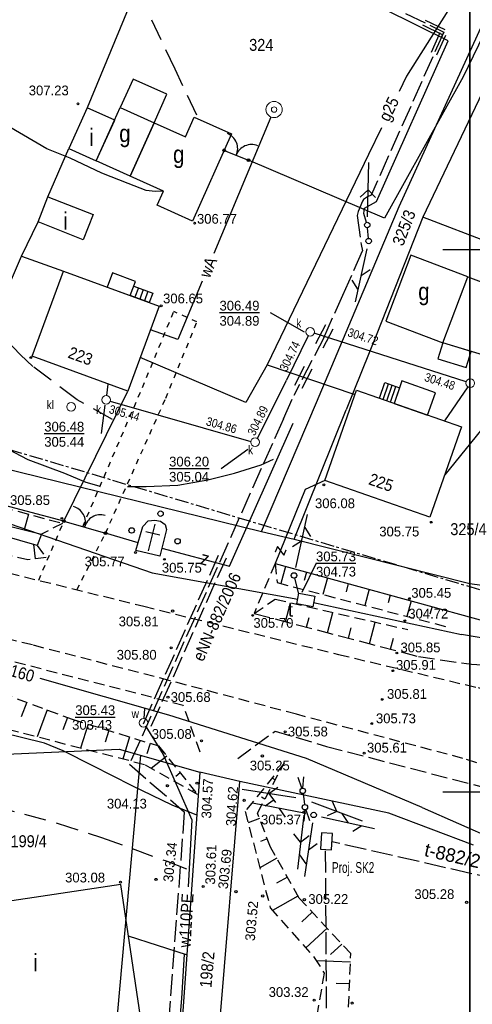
# Model space of a CAD drawing. Extents: x 4615668 to 9294084, y 5331114 to 10688993.
# Tile 169 of 181: x 4656103 to 4656145, y 5335843 to 5335934. Entities that reach past the tile are written whole.
import ezdxf
from ezdxf.enums import TextEntityAlignment as Align

# ---------------------------------------------------------------- set-up
doc = ezdxf.new("R2010")
doc.units = 0
doc.header["$MEASUREMENT"] = 0
for name, pattern in [('CENTER', [2, 1.25, -0.25, 0.25, -0.25]), ('CHODNIK', [2, 1.5, -0.5]), ('DASHDOT', [25.4, 12.7, -6.35, 0, -6.35]), ('DROGA', [1, 0.5, -0.5]), ('JEZDNIA', [1.5, 1, -0.5]), ('PROJEKT', [2.5, 2, -0.5]), ('SKARPA1', [1.5, 1, -0.5]), ('WARSTWICA', [3, 2, -1])]:
    doc.linetypes.add(name, pattern=pattern)
for name, color, linetype in [('11', 7, 'Continuous'), ('12', 7, 'Continuous'), ('13', 7, 'Continuous'), ('14', 7, 'Continuous'), ('15', 7, 'Continuous'), ('16', 7, 'Continuous'), ('17', 7, 'Continuous'), ('2', 7, 'Continuous'), ('21', 7, 'Continuous'), ('22', 7, 'Continuous'), ('23', 7, 'Continuous'), ('24', 7, 'Continuous'), ('25', 7, 'Continuous'), ('26', 7, 'Continuous'), ('27', 7, 'Continuous'), ('28', 7, 'Continuous'), ('3', 7, 'Continuous'), ('31', 7, 'Continuous'), ('38', 7, 'Continuous'), ('45', 7, 'Continuous'), ('5', 7, 'Continuous'), ('50', 7, 'Continuous'), ('51', 7, 'Continuous'), ('52', 7, 'Continuous'), ('54', 7, 'Continuous'), ('55', 7, 'Continuous'), ('56', 7, 'Continuous'), ('58', 7, 'Continuous'), ('60', 7, 'Continuous'), ('UKKPA_506', 7, 'Continuous'), ('UWWPA_907', 7, 'Continuous')]:
    doc.layers.add(name, color=color, linetype=linetype)
doc.styles.add('txt', font='TXT', dxfattribs={"height": 0.2})

# ---------------------------------------------------------------- blocks, each defined once
blk = doc.blocks.new('SLU')
at = {"layer": '22', "color": 1, "linetype": 'Continuous'}
blk.add_circle((0, 0), 0.25, dxfattribs=at)
blk = doc.blocks.new('PLT')
at = {"layer": '24', "color": 40, "linetype": 'Continuous'}
for p, q in [((0.75, 0), (5.75, 0)), ((3.25, 0), (2.543, 0.707)), ((4.543, 0), (3.836, -0.707))]:
    blk.add_line(p, q, dxfattribs=at)
blk = doc.blocks.new('MSZ')
at = {"layer": '22', "color": 7, "linetype": 'Continuous'}
blk.add_circle((0, 0), 0.25, dxfattribs=at)
blk = doc.blocks.new('SL1')
at = {"layer": '22', "color": 1, "linetype": 'Continuous'}
for p, q in [((-0.245, 0.049), (-1.272, 0.256)), ((-0.245, -0.05), (-1.272, -0.256))]:
    blk.add_line(p, q, dxfattribs=at)
blk = doc.blocks.new('SEN')
at = {"layer": '22', "color": 1, "linetype": 'Continuous'}
for p, q in [((0.75, 0), (5.75, 0)), ((3.25, 0), (2.543, 0.707)), ((3.25, 0), (2.543, -0.707))]:
    blk.add_line(p, q, dxfattribs=at)
blk = doc.blocks.new('WLD')
at = {"layer": '24', "color": 125, "linetype": 'Continuous'}
blk.add_lwpolyline([(0.75, -0.5), (-0.75, -0.5), (-0.75, 0.5), (0.75, 0.5)], close=True, dxfattribs=at)
blk = doc.blocks.new('Z')
at = {"layer": '60', "color": 11, "linetype": 'Continuous', "style": 'txt', "width": 0.88}
blk.add_text('z', height=1.25, rotation=0.00006, dxfattribs=at).set_placement((-0.01, 0.187), align=Align.MIDDLE)
blk = doc.blocks.new('WYS')
at = {"layer": '52', "color": 67, "linetype": 'Continuous'}
blk.add_circle((0, 0), 0.08, dxfattribs=at)
blk = doc.blocks.new('BR')
at = {"layer": '38', "color": 97, "linetype": 'Continuous'}
for centre, start, end in [((-1.499, 0.053), 357.959, 90.56156), ((1.495, 0.058), 89.62231, 182.22487)]:
    blk.add_arc(centre, 1.5, start, end, dxfattribs=at)
blk = doc.blocks.new('KL')
at = {"layer": 'UKKPA_506', "color": 7, "linetype": 'Continuous', "lineweight": 13}
blk.add_circle((0, 0), 0.4, dxfattribs=at)
blk = doc.blocks.new('SB')
at = {"layer": 'UWWPA_907', "color": 7, "linetype": 'Continuous', "lineweight": 13}
for radius in [0.75, 0.25]:
    blk.add_circle((0, 0), radius, dxfattribs=at)
blk = doc.blocks.new('A$C311')
at = {"layer": '23', "color": 44, "linetype": 'Continuous'}
for p, q in [((1.03, 15.65), (0, 0.68)), ((11, 14.96), (1.03, 15.65)), ((9.98, 0), (11, 14.96)), ((0, 0.68), (9.98, 0))]:
    blk.add_line(p, q, dxfattribs=at)

msp = doc.modelspace()

# ---------------------------------------------------------------- linework, layer by layer
at = {"layer": '11', "color": 2, "linetype": 'Continuous'}
for points in [[(4656115.876, 5335924.69), (4656117.054, 5335927.313), (4656113.936, 5335928.713), (4656112.758, 5335926.09)], [(4656110.547, 5335921.168), (4656112.758, 5335926.09), (4656115.876, 5335924.69), (4656113.665, 5335919.768)], [(4656107.528, 5335911.022), (4656116.326, 5335907.791), (4656113.445, 5335899.948), (4656104.647, 5335903.179)], [(4656113.669, 5335908.767), (4656114.15, 5335910.075), (4656112.038, 5335910.851), (4656111.557, 5335909.542)], [(4656144.761, 5335910.487), (4656149.52, 5335908.716), (4656147.518, 5335902.872), (4656142.454, 5335904.419)], [(4656142.454, 5335904.419), (4656142.004, 5335902.948), (4656144.623, 5335902.147), (4656145.073, 5335903.619)], [(4656141.061, 5335897.754), (4656141.783, 5335899.817), (4656138.703, 5335900.895), (4656137.981, 5335898.832)], [(4656134.514, 5335900.046), (4656144.184, 5335896.66), (4656141.268, 5335888.331), (4656131.598, 5335891.717)], [(4656114.202, 5335885.278), (4656114.822, 5335887.491), (4656115.324, 5335887.993), (4656115.935, 5335888.084), (4656116.464, 5335887.984), (4656116.902, 5335887.655), (4656117.002, 5335887.208), (4656116.393, 5335884.765)]]:
    msp.add_lwpolyline(points, close=True, dxfattribs=at)
at = {"layer": '13', "color": 7, "linetype": 'Continuous'}
for points in [[(4656112.24, 5335924.937), (4656109.71, 5335926.073), (4656108.017, 5335922.305), (4656110.547, 5335921.168)], [(4656115.876, 5335924.69), (4656118.752, 5335923.398), (4656119.565, 5335925.206), (4656122.999, 5335923.663), (4656119.393, 5335915.636), (4656116.146, 5335917.094), (4656116.729, 5335918.392), (4656113.665, 5335919.768)], [(4656106.089, 5335917.867), (4656110.246, 5335916.226), (4656109.333, 5335913.912), (4656105.176, 5335915.553)], [(4656139.509, 5335912.484), (4656137.202, 5335906.416), (4656142.454, 5335904.419), (4656144.761, 5335910.487)], [(4656114.625, 5335842.307), (4656112.808, 5335854.487), (4656095.364, 5335851.885), (4656097.106, 5335840.205), (4656098.944, 5335840.479), (4656099.019, 5335839.979)]]:
    msp.add_lwpolyline(points, close=True, dxfattribs=at)
at = {"layer": '15', "color": 62, "linetype": 'Continuous'}
for p, q in [((4656114.43, 5335909.484), (4656114.107, 5335908.606)), ((4656114.867, 5335909.323), (4656114.545, 5335908.445)), ((4656115.305, 5335909.162), (4656114.983, 5335908.284)), ((4656136.959, 5335899.19), (4656137.462, 5335900.628)), ((4656137.299, 5335899.071), (4656137.803, 5335900.508)), ((4656137.64, 5335898.951), (4656138.143, 5335900.389))]:
    msp.add_line(p, q, dxfattribs=at)
for points in [[(4656113.992, 5335909.645), (4656115.743, 5335909.001), (4656115.42, 5335908.123), (4656113.669, 5335908.767)], [(4656136.618, 5335899.309), (4656137.122, 5335900.747), (4656138.484, 5335900.27), (4656137.981, 5335898.832)]]:
    msp.add_lwpolyline(points, dxfattribs=at)
at = {"layer": '16', "color": 7, "linetype": 'Continuous'}
for p, q in [((4656115.344, 5335885.249), (4656115.953, 5335887.692)), ((4656115.094, 5335887.038), (4656115.749, 5335886.875)), ((4656115.749, 5335886.875), (4656116.404, 5335886.712))]:
    msp.add_line(p, q, dxfattribs=at)
at = {"layer": '16', "color": 7, "linetype": 'JEZDNIA'}
for points in [[(4656189.954, 5335850.356), (4656174.902, 5335855.759), (4656154.15, 5335862.948), (4656144.32, 5335866.121), (4656128.987, 5335870.178), (4656117.342, 5335873.276), (4656104.654, 5335876.567), (4656084.493, 5335881.576), (4656054.224, 5335888.857), (4656026.928, 5335895.557), (4656010.387, 5335899.749), (4655998.654, 5335902.666), (4655980.071, 5335907.188), (4655956.36, 5335913.034), (4655938.769, 5335917.413), (4655914.614, 5335923.416), (4655886.794, 5335930.059), (4655861.35, 5335936.691), (4655832.17, 5335944.22), (4655820.43, 5335947.161)], [(4656035.669, 5335921.9), (4656030.654, 5335910.055), (4656029.984, 5335908.303), (4656029.286, 5335906.256), (4656029.232, 5335905.269), (4656029.242, 5335903.825), (4656030.039, 5335902.56), (4656031.196, 5335900.832), (4656033.303, 5335900.376), (4656049.719, 5335896.235), (4656078.39, 5335889.213), (4656092.279, 5335885.735), (4656114.918, 5335880.134), (4656132.858, 5335875.695), (4656145.714, 5335872.635), (4656157.099, 5335868.727), (4656173.024, 5335863.257), (4656192.209, 5335855.957)], [(4656120.106, 5335866.69), (4656118.55, 5335870.998), (4656097.437, 5335876.418), (4656061.938, 5335885.218), (4656033.217, 5335892.769)]]:
    msp.add_lwpolyline(points, dxfattribs=at)
at = {"layer": '16', "color": 7, "linetype": 'CHODNIK'}
for points in [[(4656125.072, 5335879.475), (4656140.228, 5335875.498), (4656145.105, 5335874.792), (4656150.71, 5335874.423), (4656156.747, 5335874.096), (4656162.929, 5335872.576)], [(4656123.572, 5335866.114), (4656127.012, 5335868.634), (4656131.749, 5335867.227), (4656147.705, 5335863.074), (4656155.888, 5335860.362), (4656167.825, 5335856.085), (4656170.659, 5335848.084), (4656173.326, 5335841.059), (4656175.142, 5335836.261), (4656180.812, 5335826.646), (4656182.537, 5335825.303)]]:
    msp.add_lwpolyline(points, dxfattribs=at)
at = {"layer": '17', "color": 97, "linetype": 'DROGA'}
msp.add_line((4656105.245, 5335882.527), (4656107.55, 5335887.97), dxfattribs=at)
for points in [[(4656108.763, 5335881.657), (4656111.39, 5335886.865), (4656116.949, 5335899.319), (4656119.818, 5335906.335), (4656117.68, 5335907.289)], [(4656109.291, 5335887.469), (4656114.794, 5335900.296), (4656117.68, 5335907.289)]]:
    msp.add_lwpolyline(points, dxfattribs=at)
at = {"layer": '2', "color": 7, "linetype": 'Continuous'}
for p, q in [((4656106.089, 5335917.867), (4656108.017, 5335922.305)), ((4656130.822, 5335898.899), (4656138.43, 5335916.967)), ((4656103.652, 5335912.409), (4656105.176, 5335915.553)), ((4656125.762, 5335887.029), (4656130.822, 5335898.899)), ((4656119.571, 5335813.158), (4656123.763, 5335863.99))]:
    msp.add_line(p, q, dxfattribs=at)
for points in [[(4656136.959, 5335985.559), (4656132.576, 5335975.977), (4656115.265, 5335939.506), (4656109.71, 5335926.073)], [(4656138.43, 5335916.967), (4656155.167, 5335953.628), (4656157.663, 5335951.758), (4656140.611, 5335916), (4656136.397, 5335905.251), (4656133.568, 5335898.228)], [(4656157.663, 5335951.758), (4656177.339, 5335943.277), (4656172.593, 5335935.119), (4656164.33, 5335918.183), (4656159.878, 5335908.619), (4656140.611, 5335916)], [(4656063.144, 5335903.265), (4656095.888, 5335894.351), (4656125.762, 5335887.029)], [(4656125.762, 5335887.029), (4656128.769, 5335886.316), (4656133.568, 5335898.228)], [(4656128.769, 5335886.316), (4656144.965, 5335882.248), (4656147.831, 5335881.845), (4656153.486, 5335894.524)], [(4656059.429, 5335728.24), (4656076.837, 5335754.451), (4656098.858, 5335787.33), (4656103.624, 5335793.804), (4656110.203, 5335816.785), (4656114.651, 5335866.405)], [(4656123.763, 5335863.99), (4656120.094, 5335864.839), (4656117.493, 5335828.617), (4656095.068, 5335824.751), (4656088.065, 5335866.804), (4656096.682, 5335866.266), (4656112.656, 5335866.979), (4656120.094, 5335864.839)], [(4656145.288, 5335858.121), (4656137.502, 5335861.067), (4656123.763, 5335863.99)]]:
    msp.add_lwpolyline(points, dxfattribs=at)
at = {"layer": '21', "color": 1, "linetype": 'PROJEKT'}
for p, q in [((4656118.809, 5335944.635), (4656142.556, 5335933.051)), ((4656140.599, 5335933.708), (4656142.397, 5335932.832)), ((4656140.848, 5335934.157), (4656142.646, 5335933.28)), ((4656142.556, 5335933.051), (4656135.857, 5335918.004)), ((4656142.199, 5335932.986), (4656141.385, 5335931.159)), ((4656142.709, 5335932.738), (4656141.896, 5335930.911)), ((4656142.325, 5335932.532), (4656142.556, 5335933.051)), ((4656135.074, 5335917.472), (4656134.673, 5335916.503)), ((4656135.155, 5335917.614), (4656135.06, 5335917.478)), ((4656135.522, 5335917.859), (4656135.155, 5335917.614)), ((4656135.857, 5335918.004), (4656135.522, 5335917.859)), ((4656134.673, 5335916.503), (4656134.586, 5335916.131)), ((4656134.586, 5335916.131), (4656134.94, 5335913.481)), ((4656133.255, 5335908.806), (4656135.078, 5335912.898)), ((4656134.94, 5335913.481), (4656135.078, 5335912.898)), ((4656131.504, 5335904.874), (4656133.255, 5335908.806)), ((4656131.654, 5335906.083), (4656130.734, 5335904.308)), ((4656132.321, 5335905.685), (4656131.4, 5335903.91)), ((4656131.559, 5335904.997), (4656128.735, 5335899.551)), ((4656129.708, 5335902.242), (4656128.787, 5335900.466)), ((4656130.412, 5335901.992), (4656129.491, 5335900.217)), ((4656127.779, 5335897.405), (4656128.757, 5335899.6)), ((4656127.779, 5335897.405), (4656113.598, 5335865.57)), ((4656121.773, 5335884.805), (4656114.849, 5335869.262)), ((4656122.494, 5335884.57), (4656115.57, 5335869.028)), ((4656113.598, 5335865.57), (4656118.652, 5335861.187)), ((4656118.652, 5335861.187), (4656115.833, 5335823.313))]:
    msp.add_line(p, q, dxfattribs=at)
at = {"layer": '21', "color": 1, "linetype": 'Continuous'}
msp.add_lwpolyline([(4656135.432, 5335915.508), (4656135.186, 5335916.323), (4656135.253, 5335916.815), (4656136.363, 5335917.419), (4656142.965, 5335932.247), (4656137.067, 5335935.172), (4656136.095, 5335935.646)], dxfattribs=at)
at = {"layer": '22', "color": 7, "linetype": 'DASHDOT'}
for p, q in [((4656135.614, 5335914.038), (4656135.526, 5335915.021)), ((4656129.597, 5335862.879), (4656129.728, 5335861.866))]:
    msp.add_line(p, q, dxfattribs=at)
at = {"layer": '23', "color": 40, "linetype": 'Continuous'}
for p, q in [((4656128.814, 5335882.732), (4656129.185, 5335881.27)), ((4656130.559, 5335880.469), (4656144.17, 5335877.526)), ((4656154.894, 5335875.695), (4656144.17, 5335877.526))]:
    msp.add_line(p, q, dxfattribs=at)
at = {"layer": '23', "color": 44, "linetype": 'PROJEKT'}
for p, q in [((4656154.898, 5335853.261), (4656132.25, 5335858.44)), ((4656131.869, 5335823.091), (4656131.669, 5335857.714))]:
    msp.add_line(p, q, dxfattribs=at)
at = {"layer": '23', "color": 40, "linetype": 'Continuous'}
msp.add_lwpolyline([(4656043.438, 5335904.439), (4656075.446, 5335897.089), (4656115.677, 5335883.22), (4656129.096, 5335880.801)], dxfattribs=at)
at = {"layer": '25', "color": 165, "linetype": 'Continuous'}
for p, q in [((4656126.633, 5335925.217), (4656121.372, 5335912.656)), ((4656114.95, 5335869.79), (4656115.027, 5335870.717)), ((4656140.558, 5335861.586), (4656148.968, 5335857.894))]:
    msp.add_line(p, q, dxfattribs=at)
for points in [[(4656120.3, 5335910.096), (4656118.047, 5335904.719), (4656115.53, 5335905.623)], [(4656152.809, 5335907.474), (4656150.259, 5335901.644), (4656142.638, 5335892.244)], [(4656140.558, 5335861.586), (4656129.911, 5335866.118), (4656117.221, 5335870.087), (4656105.373, 5335873.488)], [(4656115.099, 5335869.056), (4656116.717, 5335866.475), (4656119.357, 5335860.445), (4656118.997, 5335854.279)], [(4656118.636, 5335848.09), (4656118.397, 5335843.985), (4656117.767, 5335836.835), (4656116.767, 5335825.175), (4656115.897, 5335820.255), (4656115.007, 5335816.535), (4656112.507, 5335808.605), (4656110.837, 5335803.695), (4656109.147, 5335798.865), (4656107.62, 5335796.591)]]:
    msp.add_lwpolyline(points, dxfattribs=at)
at = {"layer": '27', "color": 17, "linetype": 'Continuous'}
for p, q in [((4656130.067, 5335905.059), (4656128.067, 5335900.978)), ((4656144.614, 5335900.816), (4656130.624, 5335905.296)), ((4656125.383, 5335895.601), (4656128.067, 5335900.978)), ((4656111.506, 5335899.561), (4656111.653, 5335900.606)), ((4656144.769, 5335900.364), (4656142.61, 5335897.211)), ((4656111.831, 5335899.043), (4656124.774, 5335895.319))]:
    msp.add_line(p, q, dxfattribs=at)
at = {"layer": '31', "color": 2, "linetype": 'Continuous'}
msp.add_line((4656126.275, 5335902.38), (4656134.371, 5335899.638), dxfattribs=at)
for points in [[(4656160.2, 5335968.941), (4656152.176, 5335951.45), (4656148.995, 5335944.633), (4656139.128, 5335928.974), (4656138.443, 5335927.566)], [(4656136.814, 5335924.216), (4656135.614, 5335921.75), (4656126.275, 5335902.38)], [(4656126.275, 5335902.38), (4656124.322, 5335898.898), (4656114.588, 5335903.06)]]:
    msp.add_lwpolyline(points, dxfattribs=at)
at = {"layer": '38', "color": 97, "linetype": 'Continuous'}
for p, q in [((4656122.318, 5335922.147), (4656124.557, 5335921.235)), ((4656107.55, 5335887.97), (4656113.445, 5335899.948)), ((4656107.55, 5335887.97), (4656111.39, 5335886.865)), ((4656114.398, 5335885.978), (4656111.39, 5335886.865))]:
    msp.add_line(p, q, dxfattribs=at)
for points in [[(4656161.593, 5335964.606), (4656144.346, 5335928.922), (4656137.083, 5335915.91), (4656124.557, 5335921.235)], [(4656096.172, 5335894.96), (4656103.652, 5335912.409), (4656107.528, 5335911.022)], [(4656116.577, 5335885.503), (4656122.828, 5335883.832), (4656128.693, 5335896.998)], [(4656127.009, 5335884.08), (4656146.464, 5335878.744), (4656147.831, 5335881.845), (4656153.486, 5335894.524)], [(4656107.55, 5335887.97), (4656094.692, 5335891.397), (4656095.888, 5335894.351)], [(4656131.598, 5335891.717), (4656129.782, 5335890.886), (4656127.009, 5335884.08)]]:
    msp.add_lwpolyline(points, dxfattribs=at)
for centre in [(4656122.318, 5335922.147), (4656124.557, 5335921.235), (4656107.55, 5335887.97), (4656111.39, 5335886.865)]:
    msp.add_circle(centre, 0.125, dxfattribs=at)
at = {"layer": '45', "color": 219, "linetype": 'Continuous'}
msp.add_line((4656105.499, 5335886.792), (4656105.09, 5335885.742), dxfattribs=at)
for points in [[(4656068.185, 5335896.105), (4656069.404, 5335895.762), (4656088.112, 5335891.129), (4656105.499, 5335886.792)], [(4656105.09, 5335885.742), (4656090.911, 5335889.827), (4656077.665, 5335893.138), (4656068.194, 5335895.437)]]:
    msp.add_lwpolyline(points, dxfattribs=at)
at = {"layer": '50', "color": 216, "linetype": 'Continuous'}
msp.add_line((4656118.862, 5335848.017), (4656113.519, 5335849.741), dxfattribs=at)
at = {"layer": '50', "color": 245, "linetype": 'WARSTWICA'}
for points in [[(4656119.805, 5335925.382), (4656117.817, 5335929.616), (4656114.368, 5335936.881)], [(4656112.027, 5335897.351), (4656108.769, 5335899.16), (4656104.697, 5335902.232), (4656103.573, 5335903.308), (4656101.494, 5335905.42), (4656100.369, 5335906.699), (4656098.692, 5335908.341), (4656097.576, 5335909.393), (4656096.39, 5335910.453), (4656094.574, 5335911.967), (4656093.496, 5335912.959)], [(4656025.995, 5335886.687), (4656027.102, 5335886.065), (4656037.336, 5335881.647), (4656044.447, 5335878.547), (4656050.211, 5335875.828), (4656054.92, 5335873.667), (4656058.231, 5335871.822), (4656061.264, 5335870.538), (4656064.776, 5335869.195), (4656067.344, 5335868.561), (4656070.084, 5335867.937), (4656073.405, 5335867.363), (4656076.384, 5335867.078), (4656078.742, 5335866.638), (4656082.677, 5335865.988), (4656087.099, 5335865.045), (4656091.007, 5335864.087), (4656094.771, 5335863.323), (4656101.043, 5335861.753), (4656106.933, 5335860.16), (4656111.037, 5335858.837), (4656116.989, 5335856.663), (4656119.432, 5335855.699)]]:
    msp.add_lwpolyline(points, dxfattribs=at)
at = {"layer": '50', "color": 216, "linetype": 'Continuous'}
for points in [[(4656116.729, 5335918.392), (4656115.979, 5335918.345), (4656115.129, 5335918.443), (4656113.483, 5335919.079), (4656111.061, 5335920.034), (4656108.125, 5335921.429), (4656105.996, 5335922.273), (4656101.298, 5335925.027), (4656098.655, 5335926.533), (4656095.572, 5335928.625), (4656094.026, 5335929.742)], [(4656078.627, 5335907.965), (4656081.96, 5335906.39), (4656086.661, 5335903.647), (4656090.756, 5335900.988), (4656093.487, 5335899.257), (4656096.937, 5335897.274), (4656101.116, 5335895.273), (4656104.248, 5335893.674), (4656107.613, 5335892.404), (4656109.572, 5335891.582), (4656110.78, 5335891.223)], [(4656113.429, 5335891.182), (4656115.152, 5335891.182), (4656118.062, 5335891.307), (4656120.822, 5335891.793), (4656123.271, 5335892.404), (4656125.739, 5335893.158), (4656126.875, 5335893.695)], [(4656119.806, 5335860.88), (4656117.522, 5335861.802), (4656113.861, 5335863.599), (4656110.214, 5335865.441), (4656107.507, 5335866.827), (4656105.774, 5335867.516), (4656103.654, 5335868.048), (4656102.018, 5335868.446), (4656098.254, 5335869.183), (4656094.275, 5335869.646), (4656090.961, 5335870.042), (4656087.649, 5335870.252), (4656084.356, 5335870.374), (4656081.212, 5335870.303), (4656075.143, 5335870.114), (4656073.973, 5335870.159), (4656072.036, 5335870.65), (4656070.306, 5335871.224), (4656060.735, 5335875.083), (4656051.627, 5335878.819), (4656046.757, 5335880.82)]]:
    msp.add_lwpolyline(points, dxfattribs=at)
at = {"layer": '51', "color": 3, "linetype": 'Continuous'}
for p, q in [((4656104.289, 5335888.628), (4656103.901, 5335887.191)), ((4656104.946, 5335884.498), (4656104.786, 5335885.83)), ((4656127.973, 5335883.815), (4656127.538, 5335882.23)), ((4656129.902, 5335883.286), (4656129.688, 5335882.506)), ((4656131.831, 5335882.757), (4656131.41, 5335881.222)), ((4656133.76, 5335882.228), (4656133.553, 5335881.473)), ((4656135.688, 5335881.699), (4656135.281, 5335880.214)), ((4656137.617, 5335881.17), (4656137.417, 5335880.44)), ((4656127.974, 5335878.714), (4656128.433, 5335880.464)), ((4656139.546, 5335880.641), (4656139.152, 5335879.206)), ((4656141.475, 5335880.112), (4656141.281, 5335879.407)), ((4656129.908, 5335878.206), (4656130.146, 5335879.111)), ((4656131.843, 5335877.698), (4656132.334, 5335879.57)), ((4656135.712, 5335876.683), (4656136.235, 5335878.676)), ((4656133.777, 5335877.191), (4656134.031, 5335878.157)), ((4656137.646, 5335876.175), (4656137.916, 5335877.202)), ((4656104.133, 5335871.284), (4656103.636, 5335869.941)), ((4656106.009, 5335870.589), (4656105.085, 5335868.094)), ((4656107.884, 5335869.895), (4656107.458, 5335868.743)), ((4656109.786, 5335869.278), (4656109.098, 5335867.056)), ((4656111.697, 5335868.686), (4656111.366, 5335867.62)), ((4656113.607, 5335868.094), (4656112.974, 5335866.053)), ((4656115.517, 5335867.502), (4656115.215, 5335866.527)), ((4656117.035, 5335866.332), (4656115.602, 5335865.185)), ((4656118.285, 5335864.772), (4656117.884, 5335864.45)), ((4656127.027, 5335864.133), (4656126.733, 5335864.291)), ((4656119.536, 5335863.211), (4656119.364, 5335863.074)), ((4656126.079, 5335862.372), (4656125.765, 5335862.541)), ((4656125.578, 5335860.582), (4656124.531, 5335860.18)), ((4656126.295, 5335858.715), (4656125.666, 5335858.474)), ((4656127.163, 5335856.919), (4656125.606, 5335856.045)), ((4656128.143, 5335855.175), (4656127.134, 5335854.609)), ((4656129.122, 5335853.431), (4656126.771, 5335852.112)), ((4656130.444, 5335851.938), (4656129.482, 5335851.043)), ((4656131.806, 5335850.473), (4656129.85, 5335848.655)), ((4656133.168, 5335849.009), (4656132.121, 5335848.036)), ((4656133.956, 5335847.332), (4656130.83, 5335847.457)), ((4656133.876, 5335845.333), (4656132.627, 5335845.383))]:
    msp.add_line(p, q, dxfattribs=at)
at = {"layer": '51', "color": 3, "linetype": 'SKARPA1'}
for p, q in [((4656107.439, 5335887.777), (4656105.499, 5335886.792)), ((4656105.09, 5335885.742), (4656105.939, 5335884.618)), ((4656127.009, 5335884.08), (4656125.072, 5335879.475)), ((4656127.009, 5335884.08), (4656127.218, 5335882.313)), ((4656127.218, 5335882.313), (4656142.723, 5335878.277)), ((4656125.072, 5335879.475), (4656127.017, 5335880.788)), ((4656127.017, 5335880.788), (4656139.235, 5335877.989))]:
    msp.add_line(p, q, dxfattribs=at)
for points in [[(4656068.477, 5335897.925), (4656094.632, 5335891.236), (4656107.439, 5335887.777)], [(4656105.939, 5335884.618), (4656104.247, 5335884.414), (4656083.969, 5335889.008), (4656069.527, 5335892.455)], [(4656096.144, 5335875.255), (4656099.027, 5335873.176), (4656108.331, 5335869.729), (4656116.29, 5335867.262), (4656119.875, 5335862.787)], [(4656119.875, 5335862.787), (4656114.981, 5335865.534), (4656100.081, 5335869.389), (4656096.155, 5335873.089)], [(4656127.858, 5335865.678), (4656124.256, 5335861.237), (4656126.57, 5335852.337), (4656130.629, 5335847.78), (4656131.532, 5335846.327), (4656130.792, 5335842.044), (4656129.951, 5335835.157), (4656128.548, 5335834.036), (4656124.201, 5335832.802), (4656121.714, 5335827.695), (4656121.005, 5335821.667)], [(4656130.609, 5335830.896), (4656133.612, 5335838.708), (4656133.988, 5335848.127), (4656129.223, 5335853.251), (4656126.596, 5335857.93), (4656125.386, 5335861.083), (4656127.858, 5335865.678)]]:
    msp.add_lwpolyline(points, dxfattribs=at)
at = {"layer": '52', "color": 67, "linetype": 'Continuous'}
for centre in [(4656117.577, 5335879.695), (4656117.437, 5335876.305), (4656117.147, 5335871.765), (4656120.237, 5335867.735), (4656125.847, 5335866.345), (4656117.097, 5335863.595), (4656119.817, 5335863.835), (4656124.161, 5335862.251), (4656129.657, 5335861.145), (4656116.047, 5335854.965), (4656120.387, 5335854.315), (4656123.407, 5335853.835), (4656125.877, 5335853.445), (4656129.712, 5335853.107), (4656144.657, 5335852.855), (4656130.617, 5335843.835), (4656134.119, 5335843.569)]:
    msp.add_circle(centre, 0.1, dxfattribs=at)
at = {"layer": '54', "color": 40, "linetype": 'Continuous'}
msp.add_line((4656130.784, 5335884.098), (4656129.492, 5335881.391), dxfattribs=at)
at = {"layer": '56', "color": 17, "linetype": 'Continuous'}
for p, q in [((4656126.565, 5335907.206), (4656129.693, 5335905.424)), ((4656111.009, 5335896.055), (4656111.373, 5335898.664)), ((4656122.053, 5335892.839), (4656124.501, 5335894.608))]:
    msp.add_line(p, q, dxfattribs=at)
at = {"layer": '58', "color": 1, "linetype": 'CENTER'}
msp.add_lwpolyline([(4655914.462, 5335691.584), (4655921.799, 5335777.288), (4656036.6, 5335762.54), (4656091.085, 5335838.33), (4656087.414, 5335867.176), (4656022.685, 5335883.426), (4656035.386, 5335914.616), (4656169.362, 5335874.669), (4656160.282, 5335778.355), (4656093.774, 5335647.606), (4656033.626, 5335672.476)], dxfattribs=at)
at = {"layer": '60', "color": 7, "linetype": 'Continuous'}
for p, q in [((4656142.467, 5335913.025), (4656144.967, 5335913.025)), ((4656144.967, 5335913.025), (4656147.467, 5335913.025)), ((4656142.467, 5335863.025), (4656144.967, 5335863.025)), ((4656144.967, 5335863.025), (4656147.467, 5335863.025))]:
    msp.add_line(p, q, dxfattribs=at)
for points in [[(4656144.967, 5335985.559), (4656144.967, 5335813.025), (4655744.967, 5335813.025), (4655744.967, 5335985.559)], [(4656207.433, 5335813.025), (4656144.967, 5335813.025), (4656144.967, 5335985.559)]]:
    msp.add_lwpolyline(points, dxfattribs=at)

# ---------------------------------------------------------------- block references
at = {"layer": '22', "color": 1, "linetype": 'Continuous'}
for name, p, xscale, yscale, rotation in [('SEN', (4656135.504, 5335915.269), 1.000000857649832, 1.000000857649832, 88.68934204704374), ('SEN', (4656129.663, 5335862.373), 1.000000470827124, 1.000000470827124, 171.1666334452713), ('SL1', (4656129.566, 5335863.126), 1.000001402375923, 1.000001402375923, 277.330689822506), ('SEN', (4656129.663, 5335862.373), 1.000002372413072, 1.000002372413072, 339.4596932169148), ('SEN', (4656129.76, 5335861.618), 1.000000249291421, 1.000000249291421, 263.0806904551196), ('SL1', (4656129.76, 5335861.618), 1.000001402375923, 1.000001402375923, 97.330689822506)]:
    msp.add_blockref(name, p, dxfattribs=dict(at, xscale=xscale, yscale=yscale, rotation=rotation))
at = {"layer": '22', "color": 7, "linetype": 'Continuous', "xscale": 0.9999997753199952, "yscale": 0.9999997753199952, "rotation": 248.4714325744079}
for p in [(4656135.504, 5335915.269), (4656135.637, 5335913.789)]:
    msp.add_blockref('MSZ', p, dxfattribs=at)
at = {"layer": '22', "color": 1, "linetype": 'Continuous'}
for p in [(4656116.468, 5335888.67), (4656113.8, 5335887.122), (4656118.03, 5335886.133)]:
    msp.add_blockref('SLU', p, dxfattribs=at)
at = {"layer": '22', "color": 7, "linetype": 'Continuous'}
for p in [(4656129.566, 5335863.126), (4656129.76, 5335861.618)]:
    msp.add_blockref('MSZ', p, dxfattribs=at)
at = {"layer": '23', "color": 44, "linetype": 'Continuous', "xscale": 0.1, "yscale": 0.1}
msp.add_blockref('A$C311', (4656131.201, 5335857.691), dxfattribs=at)
at = {"layer": '24', "color": 40, "linetype": 'Continuous'}
for name, p, xscale, yscale, rotation in [('PLT', (4656135.637, 5335913.789), 1.00000025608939, 1.00000025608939, 257.4070633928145), ('PLT', (4656128.753, 5335882.974), 1.00000025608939, 1.00000025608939, 77.40706339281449), ('SLU', (4656128.753, 5335882.974), 0.9999997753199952, 0.9999997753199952, 248.4714325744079), ('PLT', (4656130.571, 5335860.906), 0.999998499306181, 0.9999984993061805, 169.21866003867), ('PLT', (4656130.571, 5335860.906), 1.000000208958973, 1.000000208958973, 347.4095232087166), ('PLT', (4656130.571, 5335860.906), 0.9999988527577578, 0.9999988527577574, 261.3960546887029)]:
    msp.add_blockref(name, p, dxfattribs=dict(at, xscale=xscale, yscale=yscale, rotation=rotation))
at = {"layer": '24', "color": 125, "linetype": 'Continuous', "xscale": 1.000001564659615, "yscale": 1.000001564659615, "rotation": 349.2262981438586}
msp.add_blockref('WLD', (4656129.845, 5335880.726), dxfattribs=at)
at = {"layer": '24', "color": 40, "linetype": 'Continuous'}
msp.add_blockref('SLU', (4656130.571, 5335860.906), dxfattribs=at)
at = {"layer": '25', "color": 165, "linetype": 'Continuous'}
msp.add_blockref('KL', (4656114.887, 5335869.395), dxfattribs=at)
at = {"layer": '26', "color": 165, "linetype": 'Continuous'}
msp.add_blockref('SB', (4656126.923, 5335925.909), dxfattribs=at)
at = {"layer": '28', "color": 17, "linetype": 'Continuous'}
for p in [(4656130.243, 5335905.418), (4656144.995, 5335900.694), (4656111.45, 5335899.165), (4656108.217, 5335898.518), (4656125.17, 5335895.263)]:
    msp.add_blockref('KL', p, dxfattribs=at)
at = {"layer": '38', "color": 97, "linetype": 'Continuous'}
for p, xscale, yscale, rotation in [((4656123.437, 5335921.691), 1.000001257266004, 1.000001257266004, 337.8465758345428), ((4656109.47, 5335887.418), 0.999999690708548, 0.9999996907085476, 343.9324180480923)]:
    msp.add_blockref('BR', p, dxfattribs=dict(at, xscale=xscale, yscale=yscale, rotation=rotation))
at = {"layer": '52', "color": 67, "linetype": 'Continuous'}
for p in [(4656108.857, 5335926.436), (4656119.603, 5335915.44), (4656116.522, 5335907.821), (4656104.515, 5335903.055), (4656131.509, 5335891.323), (4656107.378, 5335888.24), (4656141.401, 5335887.875), (4656114.154, 5335885.088), (4656116.817, 5335884.458), (4656139.385, 5335880.843), (4656124.951, 5335879.29), (4656138.966, 5335878.8), (4656138.237, 5335875.825), (4656137.865, 5335874.193), (4656136.887, 5335871.549), (4656135.921, 5335869.325), (4656127.941, 5335868.566), (4656135.218, 5335866.601), (4656112.777, 5335854.715)]:
    msp.add_blockref('WYS', p, dxfattribs=at)
at = {"layer": '60', "color": 11, "linetype": 'Continuous'}
for p, xscale, yscale, rotation in [((4656127.486, 5335885.236), 0.999999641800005, 0.999999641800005, 247.3802376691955), ((4656120.508, 5335884.455), 0.9999984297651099, 0.9999984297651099, 165.0471685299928)]:
    msp.add_blockref('Z', p, dxfattribs=dict(at, xscale=xscale, yscale=yscale, rotation=rotation))

# ---------------------------------------------------------------- texts
at = {"layer": '12', "color": 7, "linetype": 'Continuous', "style": 'txt', "width": 0.875}
for p in [(4656113.179, 5335923.468), (4656140.72, 5335908.904)]:
    msp.add_text('g', height=1.6, dxfattribs=at).set_placement(p, align=Align.MIDDLE)
at = {"layer": '12', "color": 62, "linetype": 'Continuous', "style": 'txt', "width": 0.909091}
for s, rotation, p in [('223', 339.83462, (4656108.901, 5335902.681)), ('225', 340.70204, (4656136.6, 5335891.025))]:
    msp.add_text(s, height=1.1, rotation=rotation, dxfattribs=at).set_placement(p, align=Align.CENTER)
at = {"layer": '14', "color": 7, "linetype": 'Continuous', "style": 'txt', "width": 0.875}
for s, p in [('i', (4656110.102, 5335923.396)), ('g', (4656118.137, 5335921.547)), ('i', (4656107.699, 5335915.687)), ('i', (4656104.952, 5335847.346))]:
    msp.add_text(s, height=1.6, dxfattribs=at).set_placement(p, align=Align.MIDDLE)
at = {"layer": '21', "color": 1, "linetype": 'Continuous', "style": 'txt', "width": 0.909091}
msp.add_text('eNN-882/2006', height=1.1, rotation=65.98867, dxfattribs=at).set_placement((4656122.151, 5335878.939), align=Align.CENTER)
at = {"layer": '23', "color": 44, "linetype": 'CENTER', "style": 'txt', "width": 0.69}
msp.add_text('Proj. SK2', height=1, dxfattribs=at).set_placement((4656132.255, 5335855.562))
at = {"layer": '24', "color": 125, "linetype": 'Continuous', "style": 'txt'}
msp.add_text('t', height=1.25, dxfattribs=at).set_placement((4656128.203, 5335879.184))
at = {"layer": '25', "color": 165, "linetype": 'Continuous', "style": 'txt', "width": 0.909091}
for s, rotation, p in [('wA', 67.27232, (4656120.836, 5335911.375)), ('w160', 343.98546, (4656103.26, 5335874.095)), ('w110PE', 86.66211, (4656118.817, 5335851.184))]:
    msp.add_text(s, height=1.1, rotation=rotation, dxfattribs=at).set_placement(p, align=Align.MIDDLE)
at = {"layer": '26', "color": 165, "linetype": 'Continuous', "style": 'txt', "width": 0.875}
msp.add_text('w', height=0.8, dxfattribs=at).set_placement((4656113.798, 5335869.827))
at = {"layer": '28', "color": 17, "linetype": 'Continuous', "style": 'txt', "width": 0.875}
for s, p in [('k', (4656128.961, 5335905.83)), ('kl', (4656105.97, 5335898.303)), ('k', (4656110.518, 5335897.85)), ('k', (4656124.517, 5335894.15))]:
    msp.add_text(s, height=0.8, dxfattribs=at).set_placement(p)
at = {"layer": '3', "color": 40, "linetype": 'Continuous', "style": 'txt'}
msp.add_text('t-882/2003', height=1.25, rotation=347.11996, dxfattribs=at).set_placement((4656144.585, 5335856.248), align=Align.CENTER)
at = {"layer": '31', "color": 2, "linetype": 'Continuous', "style": 'txt', "width": 0.909091}
msp.add_text('g25', height=1.1, rotation=64.06013, dxfattribs=at).set_placement((4656137.628, 5335925.889), align=Align.MIDDLE)
at = {"layer": '5', "color": 6, "linetype": 'Continuous', "style": 'txt', "width": 0.909091}
for s, p in [('324', (4656125.742, 5335931.867)), ('325/4', (4656144.826, 5335887.261)), ('199/4', (4656104.317, 5335858.508))]:
    msp.add_text(s, height=1.1, dxfattribs=at).set_placement(p, align=Align.MIDDLE)
for s, rotation, p in [('325/3', 69.17911, (4656138.86, 5335915.024)), ('198/2', 84.86298, (4656120.729, 5335846.66))]:
    msp.add_text(s, height=1.1, rotation=rotation, dxfattribs=at).set_placement(p, align=Align.MIDDLE)
at = {"layer": '52', "color": 67, "linetype": 'Continuous', "style": 'txt'}
for s, p in [('307.23', (4656104.324, 5335927.217)), ('306.77', (4656119.818, 5335915.386)), ('306.65', (4656116.694, 5335908.047)), ('305.85', (4656102.599, 5335889.469)), ('306.08', (4656130.691, 5335889.174)), ('305.75', (4656136.613, 5335886.572)), ('305.77', (4656109.47, 5335883.814)), ('305.75', (4656116.586, 5335883.239)), ('305.45', (4656139.56, 5335880.919)), ('305.81', (4656112.608, 5335878.286)), ('304.72', (4656139.284, 5335879.008)), ('305.70', (4656125.017, 5335878.153)), ('305.85', (4656138.566, 5335875.891)), ('305.80', (4656112.424, 5335875.214)), ('305.91', (4656138.15, 5335874.281)), ('305.68', (4656117.396, 5335871.321)), ('305.81', (4656137.324, 5335871.603)), ('305.73', (4656136.305, 5335869.357)), ('305.08', (4656115.654, 5335867.918)), ('305.58', (4656128.193, 5335868.14)), ('305.61', (4656135.481, 5335866.656)), ('305.25', (4656124.682, 5335865.01)), ('304.13', (4656111.52, 5335861.499)), ('305.37', (4656125.719, 5335860.033)), ('303.08', (4656107.671, 5335854.687)), ('305.28', (4656139.844, 5335853.159)), ('305.22', (4656130.076, 5335852.709)), ('303.32', (4656126.423, 5335844.135))]:
    msp.add_text(s, height=0.9, dxfattribs=at).set_placement(p)
for s, rotation, p in [('304.57', 87.28922, (4656121.125, 5335860.565)), ('304.62', 86.41641, (4656123.374, 5335859.839)), ('303.34', 83.74096, (4656117.594, 5335854.68)), ('303.61', 87.79864, (4656121.477, 5335854.473)), ('303.69', 84.05675, (4656122.65, 5335854.043)), ('303.52', 84.95755, (4656125.14, 5335849.262))]:
    msp.add_text(s, height=0.9, rotation=rotation, dxfattribs=at).set_placement(p)
at = {"layer": '54', "color": 40, "linetype": 'Continuous', "style": 'txt'}
msp.add_text('%%U305.73', height=0.9, dxfattribs=at).set_placement((4656130.784, 5335884.278))
msp.add_text('304.73', height=0.9, dxfattribs=at).set_placement((4656130.784, 5335883.778), align=Align.TOP_LEFT)
at = {"layer": '55', "color": 165, "linetype": 'Continuous', "style": 'txt'}
msp.add_text('%%U305.43', height=0.9, dxfattribs=at).set_placement((4656108.606, 5335870.109))
msp.add_text('303.43', height=0.9, dxfattribs=at).set_placement((4656108.318, 5335869.658), align=Align.TOP_LEFT)
at = {"layer": '56', "color": 17, "linetype": 'Continuous', "style": 'txt'}
for s, p in [('%%U306.49', (4656121.893, 5335907.387)), ('%%U306.48', (4656105.752, 5335896.235)), ('%%U306.20', (4656117.253, 5335893.016))]:
    msp.add_text(s, height=0.9, dxfattribs=at).set_placement(p)
for s, p in [('304.89', (4656121.893, 5335906.887)), ('305.44', (4656105.752, 5335895.735)), ('305.04', (4656117.253, 5335892.516))]:
    msp.add_text(s, height=0.9, dxfattribs=at).set_placement(p, align=Align.TOP_LEFT)
at = {"layer": '56', "color": 17, "linetype": 'Continuous', "style": 'txt', "width": 0.875}
for s, rotation, p in [('304.72', 342.24344, (4656133.63, 5335905.039)), ('304.74', 63.89164, (4656128.097, 5335901.721)), ('304.89', 63.47332, (4656125.14, 5335895.785)), ('304.86', 343.94825, (4656120.594, 5335896.834))]:
    msp.add_text(s, height=0.8, rotation=rotation, dxfattribs=at).set_placement(p)
for s, rotation, p in [('304.48', 342.24344, (4656140.951, 5335901.674)), ('305.44', 343.94825, (4656111.873, 5335898.719))]:
    msp.add_text(s, height=0.8, rotation=rotation, dxfattribs=at).set_placement(p, align=Align.TOP_LEFT)

doc.saveas('drawing.dxf')
